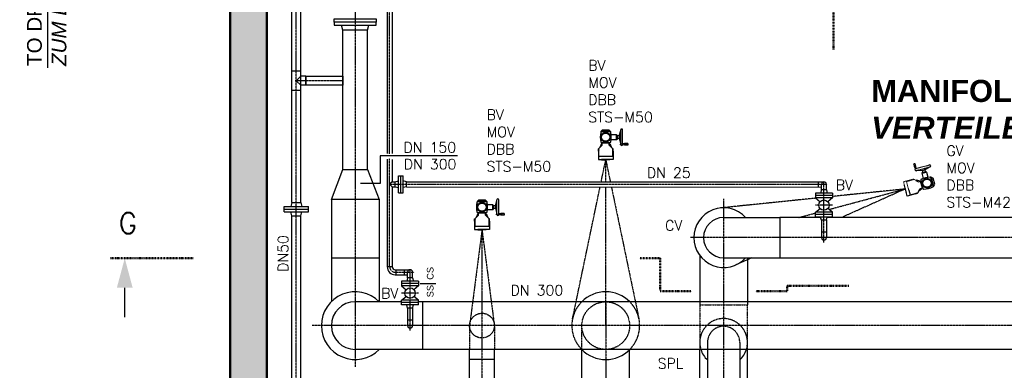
# Model space of a CAD drawing. Header units: millimetres. Extents: x -197187 to 241957296, y -45270 to 70505.
# Tile 63 of 116: x 40872 to 47554, y 5499 to 7878. Entities that reach past the tile are written whole.
import ezdxf
from ezdxf.enums import TextEntityAlignment as Align

# ---------------------------------------------------------------- set-up
doc = ezdxf.new("R2010")
doc.units = ezdxf.units.MM
doc.header["$LTSCALE"] = 0.5
for name, pattern in [('DASHDOT', [1, 0.5, -0.25, 0, -0.25]), ('HIDDEN', [0.375, 0.25, -0.125]), ('STRICHPUNKT', [25.4, 12.7, -6.35, 0, -6.35])]:
    doc.linetypes.add(name, pattern=pattern)
for name, color, linetype in [('17', 7, 'Continuous'), ('21', 7, 'Continuous'), ('41', 7, 'Continuous'), ('BEMAßUNG', 7, 'Continuous'), ('Beschriftung', 7, 'Continuous'), ('P-MU025ENTLÜ', 7, 'Continuous'), ('P-MU050ENTL', 7, 'Continuous'), ('P-MU150AUSL', 7, 'Continuous'), ('P-MU150EINL', 7, 'Continuous'), ('P-MU200EINL', 7, 'Continuous'), ('P-MU250AUSL', 7, 'Continuous'), ('P-MU250AUSL1', 7, 'Continuous'), ('P-MU300AUSL', 7, 'Continuous')]:
    doc.layers.add(name, color=color, linetype=linetype)
doc.styles.add('LBB3.5M1000', font='isocp.shx', dxfattribs={"height": 3.5})
doc.styles.add('ROMANS', font='ROMANS', dxfattribs={"height": 0.2})
doc.styles.get("Standard").update_dxf_attribs({"font": 'isocpeur.ttf'})

# ---------------------------------------------------------------- blocks, each defined once
blk = doc.blocks.new('SPFEIL')
at = {"layer": '17', "color": 7, "linetype": 'Continuous'}
blk.add_line((-20, 0), (-10, 0), dxfattribs=at)
blk.add_solid([(-10, -2.6795), (0, 0), (-10, 2.6795)], dxfattribs=at)

msp = doc.modelspace()

# ---------------------------------------------------------------- hatches: boundary and pattern name
at = {"lineweight": 5}
h = msp.add_hatch(dxfattribs=at)
h.set_pattern_fill('ANSI33', color=256, scale=20)
h.set_pattern_definition([(45, (39733.58, 0), (-89.8026, 89.8026), []), (45, (39823.39, 0), (-89.8026, 89.8026), [63.5, -31.75])])
h.paths.add_polyline_path([(53099.132, 2202.018), (53219.132, 2202.018), (53219.132, 2207.018), (53274.132, 2207.018), (53279.132, 2212.018), (53279.132, 2252.018), (53284.132, 2252.018), (53284.132, 2227.018), (53339.132, 2227.018), (53344.132, 2232.018), (53344.132, 2272.018), (53349.132, 2272.018), (53349.132, 3902.018), (42549.132, 3902.018), (42549.132, 14152.018), (43714.132, 14152.018), (43714.132, 14332.018), (43709.132, 14332.018), (43709.132, 14372.018), (43704.132, 14377.018), (43649.132, 14377.018), (43649.132, 14352.018), (43644.132, 14352.018), (43644.132, 14392.018), (43639.132, 14397.018), (43584.132, 14397.018), (43584.132, 14402.018), (42299.132, 14402.018), (42299.132, 3652.018), (53099.132, 3652.018)])

# ---------------------------------------------------------------- linework, layer by layer
for p, q in [((44816.183, 7118.986), (44827.643, 7130.447)), ((44816.183, 7118.986), (44816.183, 7114.871)), ((44882.082, 7118.986), (44816.183, 7118.986)), ((44827.643, 7130.447), (44870.621, 7130.447)), ((44882.082, 7118.986), (44870.621, 7130.447)), ((44882.082, 7118.986), (44882.082, 7114.871)), ((44922.731, 7097.351), (44885.682, 7097.351)), ((44922.731, 7063.924), (44922.731, 7097.351)), ((44922.731, 7097.351), (44925.516, 7094.565)), ((44925.516, 7066.71), (44925.516, 7094.565)), ((44925.516, 7094.565), (44928.302, 7094.565)), ((44928.302, 7066.71), (44928.302, 7094.565)), ((44939.444, 7088.994), (44928.302, 7088.994)), ((44939.444, 7088.994), (44939.444, 7072.281)), ((44940.559, 7086.209), (44939.444, 7086.209)), ((44940.559, 7088.994), (44950.587, 7126.42)), ((44950.587, 7088.994), (44940.559, 7088.994)), ((44940.559, 7088.994), (44940.559, 7072.281)), ((44950.587, 7031.611), (44950.587, 7129.664)), ((44963.958, 7031.611), (44963.958, 7129.664)), ((44802.483, 7003.805), (44825.405, 7026.727)), ((44820.48, 7037.042), (44809.164, 7010.486)), ((44820.48, 7037.042), (44825.405, 7037.042)), ((44825.405, 7026.727), (44825.405, 7044.891)), ((44872.86, 7026.727), (44872.86, 7044.891)), ((44877.784, 7037.042), (44872.86, 7037.042)), ((44895.781, 7003.805), (44872.86, 7026.727)), ((44877.784, 7037.042), (44889.1, 7010.486)), ((44922.731, 7063.924), (44885.682, 7063.924)), ((44922.731, 7063.924), (44925.516, 7066.71)), ((44925.516, 7066.71), (44928.302, 7066.71)), ((44939.444, 7072.281), (44928.302, 7072.281)), ((44940.559, 7075.066), (44939.444, 7075.066)), ((44950.587, 7072.281), (44940.559, 7072.281)), ((44940.559, 7072.281), (44950.587, 7034.855)), ((44976.771, 7037.182), (44963.958, 7034.923)), ((44963.958, 7034.923), (44963.958, 7028.299)), ((44976.771, 7026.04), (44963.958, 7028.299)), ((44999.056, 7037.182), (44976.771, 7037.182)), ((44976.771, 7037.182), (44976.771, 7026.04)), ((44999.056, 7026.04), (44976.771, 7026.04)), ((44999.056, 7037.182), (44999.056, 7026.04)), ((44798.991, 6986.614), (44798.991, 7001.767)), ((44798.991, 7001.767), (44802.483, 7001.767)), ((44802.483, 6994.809), (44798.991, 6986.614)), ((44899.273, 7001.767), (44895.781, 7001.767)), ((44895.781, 6994.809), (44899.273, 6986.614)), ((44899.273, 6986.614), (44899.273, 7001.767)), ((47027.368, 6887.192), (47046.709, 6892.374)), ((46993.879, 6835.537), (47026.167, 6844.189)), ((46993.879, 6835.537), (46995.849, 6838.949)), ((46993.879, 6835.537), (47003.468, 6799.751)), ((46995.128, 6841.64), (47022.035, 6848.849)), ((46995.849, 6838.949), (46995.128, 6841.64)), ((46995.849, 6838.949), (47022.756, 6846.159)), ((46999.108, 6848.313), (47000.509, 6843.082)), ((47013.77, 6858.17), (47004.46, 6855.675)), ((47013.481, 6859.246), (47005.501, 6857.108)), ((47010.791, 6858.525), (47011.079, 6857.449)), ((47011.75, 6865.706), (47013.481, 6859.246)), ((47013.481, 6859.246), (47047.036, 6878.619)), ((47013.77, 6858.17), (47016.654, 6847.407)), ((47014.872, 6870.001), (47050.17, 6879.459)), ((47022.756, 6846.159), (47022.035, 6848.849)), ((47026.167, 6844.189), (47022.756, 6846.159)), ((47026.167, 6844.189), (47035.756, 6808.403)), ((46954.622, 6787.111), (46970.857, 6777.738)), ((46979.546, 6785.164), (46955.671, 6788.554)), ((46970.857, 6777.738), (46988.402, 6782.439)), ((46979.546, 6785.164), (46980.821, 6780.408)), ((47057.586, 6810.524), (47053.611, 6809.46)), ((47057.586, 6810.524), (47071.622, 6802.421)), ((47057.586, 6810.524), (47074.642, 6746.871)), ((47082.746, 6760.907), (47071.622, 6802.421)), ((47074.642, 6746.871), (47082.746, 6760.907)), ((46958.241, 6701.499), (46951.23, 6696.005)), ((46951.23, 6696.005), (46965.866, 6699.927)), ((46965.866, 6699.927), (46964.962, 6703.3)), ((46966.932, 6703.827), (46983.14, 6731.9)), ((46994.377, 6729.813), (46971.656, 6712.01)), ((46983.14, 6731.9), (47000.685, 6736.601)), ((46994.377, 6729.813), (46993.103, 6734.57)), ((47074.642, 6746.871), (47070.667, 6745.806)), ((43976.183, 6643.986), (43987.643, 6655.447)), ((43976.183, 6643.986), (43976.183, 6639.871)), ((44042.082, 6643.986), (43976.183, 6643.986)), ((43987.643, 6655.447), (44030.621, 6655.447)), ((44042.082, 6643.986), (44030.621, 6655.447)), ((44042.082, 6643.986), (44042.082, 6639.871)), ((44082.731, 6622.351), (44045.682, 6622.351)), ((44082.731, 6588.924), (44082.731, 6622.351)), ((44082.731, 6622.351), (44085.516, 6619.565)), ((44085.516, 6591.71), (44085.516, 6619.565)), ((44085.516, 6619.565), (44088.302, 6619.565)), ((44088.302, 6591.71), (44088.302, 6619.565)), ((44100.559, 6613.994), (44110.587, 6651.42)), ((44110.587, 6556.611), (44110.587, 6654.664)), ((44123.958, 6556.611), (44123.958, 6654.664)), ((43962.483, 6528.805), (43985.405, 6551.727)), ((43980.48, 6562.042), (43969.164, 6535.486)), ((43980.48, 6562.042), (43985.405, 6562.042)), ((43985.405, 6551.727), (43985.405, 6569.891)), ((44032.86, 6551.727), (44032.86, 6569.891)), ((44037.784, 6562.042), (44032.86, 6562.042)), ((44055.781, 6528.805), (44032.86, 6551.727)), ((44037.784, 6562.042), (44049.1, 6535.486)), ((44082.731, 6588.924), (44045.682, 6588.924)), ((44082.731, 6588.924), (44085.516, 6591.71)), ((44085.516, 6591.71), (44088.302, 6591.71)), ((44099.444, 6613.994), (44088.302, 6613.994)), ((44099.444, 6597.281), (44088.302, 6597.281)), ((44099.444, 6613.994), (44099.444, 6597.281)), ((44100.559, 6611.209), (44099.444, 6611.209)), ((44100.559, 6600.066), (44099.444, 6600.066)), ((44110.587, 6613.994), (44100.559, 6613.994)), ((44100.559, 6613.994), (44100.559, 6597.281)), ((44110.587, 6597.281), (44100.559, 6597.281)), ((44100.559, 6597.281), (44110.587, 6559.855)), ((44136.771, 6562.182), (44123.958, 6559.923)), ((44123.958, 6559.923), (44123.958, 6553.299)), ((44136.771, 6551.04), (44123.958, 6553.299)), ((44159.056, 6562.182), (44136.771, 6562.182)), ((44136.771, 6562.182), (44136.771, 6551.04)), ((44159.056, 6551.04), (44136.771, 6551.04)), ((44159.056, 6562.182), (44159.056, 6551.04)), ((43958.991, 6511.614), (43958.991, 6526.767)), ((43958.991, 6526.767), (43962.483, 6526.767)), ((43962.483, 6519.809), (43958.991, 6511.614)), ((44059.273, 6526.767), (44055.781, 6526.767)), ((44055.781, 6519.809), (44059.273, 6511.614)), ((44059.273, 6511.614), (44059.273, 6526.767)), ((45487.182, 6277.452), (45487.182, 5942.018)), ((45811.082, 6262.518), (45811.082, 5942.018)), ((44687.182, 5345.018), (44687.182, 5640.068)), ((45011.082, 5345.018), (45011.082, 5640.068)), ((45487.182, 5434.018), (45487.182, 5640.068)), ((45811.082, 5434.018), (45811.082, 5640.068))]:
    msp.add_line(p, q)
at = {"linetype": 'STRICHPUNKT', "lineweight": 18, "ltscale": 0.1}
for p, q in [((44943.986, 7031.611), (45002.534, 7031.611)), ((44950.587, 7031.611), (44947.088, 7033.631)), ((44950.587, 7031.611), (44947.088, 7029.591)), ((44103.986, 6556.611), (44162.534, 6556.611)), ((44110.587, 6556.611), (44107.088, 6558.631)), ((44110.587, 6556.611), (44107.088, 6554.591))]:
    msp.add_line(p, q, dxfattribs=at)
for points in [[(44825.405, 7042.289), (44872.86, 7042.289)], [(44798.991, 6986.614), (44798.991, 6929.311), (44849.132, 6929.311)], [(44895.781, 7003.805), (44895.781, 6949.367), (44802.483, 6949.367), (44802.483, 7003.805)], [(44899.273, 6986.614), (44899.273, 6929.311), (44849.132, 6929.311)], [(44849.132, 6929.311), (44820.48, 6929.311), (44820.48, 6927.018), (44849.132, 6927.018)], [(44849.132, 6929.311), (44877.784, 6929.311), (44877.784, 6927.018), (44849.132, 6927.018)], [(46998.172, 6735.928), (46985.889, 6781.766)], [(46951.23, 6696.005), (46895.879, 6681.174), (46890.961, 6699.529)], [(46906.132, 6720.401), (46914.348, 6689.738), (46966.932, 6703.827)], [(43985.405, 6567.289), (44032.86, 6567.289)], [(43958.991, 6511.614), (43958.991, 6454.311), (44009.132, 6454.311)], [(44055.781, 6528.805), (44055.781, 6474.367), (43962.483, 6474.367), (43962.483, 6528.805)], [(44059.273, 6511.614), (44059.273, 6454.311), (44009.132, 6454.311)], [(44009.132, 6454.311), (43980.48, 6454.311), (43980.48, 6452.018), (44009.132, 6452.018)], [(44009.132, 6454.311), (44037.784, 6454.311), (44037.784, 6452.018), (44009.132, 6452.018)]]:
    msp.add_lwpolyline(points)
for centre, radius in [((44849.132, 7080.637), 32.95), ((44849.132, 7080.637), 27.733), ((47029.072, 6768.772), 32.95), ((47029.072, 6768.772), 27.733), ((44009.132, 6605.637), 32.95), ((44009.132, 6605.637), 27.733)]:
    msp.add_circle(centre, radius)
for centre, radius, start, end in [((44989.488, 7080.637), 177.694, 169.4108051, 190.5891919), ((44816.859, 7112.91), 2.074, 100.5891914, 169.4108051), ((44849.132, 6940.282), 177.694, 79.4108037, 100.5891914), ((44881.405, 7112.91), 2.074, 10.58919, 79.4108037), ((44708.776, 7080.637), 177.694, 349.4108023, 10.58919), ((44957.272, 7129.664), 6.685, 0, 180), ((44816.859, 7048.365), 2.074, 190.5891919, 259.4108018), ((44849.132, 7220.993), 177.694, 259.4108018, 280.5891886), ((44881.405, 7048.365), 2.074, 280.5891886, 349.4108023), ((44957.272, 7031.611), 6.685, 180, 0), ((47048.439, 6885.917), 6.685, 285, 105), ((46989.546, 6791.593), 2.074, 115.5891977, 184.4108114), ((47164.645, 6805.099), 177.694, 184.4108114, 205.5891982), ((47065.399, 6633.199), 177.694, 94.41081, 115.5891977), ((47051.892, 6808.298), 2.074, 25.5891963, 94.41081), ((46893.499, 6732.446), 177.694, 4.4108086, 25.5891963), ((47006.252, 6729.246), 2.074, 205.5891982, 274.4108081), ((46992.745, 6904.345), 177.694, 274.4108081, 295.5891949), ((47068.598, 6745.952), 2.074, 295.5891949, 4.4108086), ((44149.488, 6605.637), 177.694, 169.4108051, 190.5891919), ((43976.859, 6637.91), 2.074, 100.5891914, 169.4108051), ((44009.132, 6465.282), 177.694, 79.4108037, 100.5891914), ((44041.405, 6637.91), 2.074, 10.58919, 79.4108037), ((43868.776, 6605.637), 177.694, 349.4108023, 10.58919), ((44117.272, 6654.664), 6.685, 0, 180), ((43976.859, 6573.365), 2.074, 190.5891919, 259.4108018), ((44009.132, 6745.993), 177.694, 259.4108018, 280.5891886), ((44041.405, 6573.365), 2.074, 280.5891886, 349.4108023), ((44117.272, 6556.611), 6.685, 180, 0), ((44849.132, 5802.018), 230, 44.7593359, 135.2406641), ((44849.132, 5802.018), 230, 224.7593359, 315.2406641), ((45649.132, 5688.018), 161.95, 197.2222524, 227.4336651), ((45649.132, 5688.018), 161.95, 312.5663349, 342.7777476)]:
    msp.add_arc(centre, radius, start, end)
at = {"layer": '17', "linetype": 'DASHDOT', "lineweight": 50, "ltscale": 20}
for p, q in [((46394.227, 7963.015), (46394.227, 7673.706)), ((42049.256, 6259.018), (41488.897, 6259.018)), ((45218.605, 6259.018), (45077.329, 6259.018)), ((45218.605, 6259.018), (45218.605, 6034.904)), ((45218.605, 6034.904), (45431.461, 6034.904)), ((46079.659, 6034.904), (45866.803, 6034.904)), ((46079.659, 6073.018), (46079.659, 6034.904)), ((46079.659, 6073.018), (46497.854, 6073.018))]:
    msp.add_line(p, q, dxfattribs=at)
at = {"layer": '21', "linetype": 'Continuous', "ltscale": 10}
msp.add_line((42718.982, 6546.538), (42779.282, 6546.538), dxfattribs=at)
at = {"layer": '41', "linetype": 'Continuous', "lineweight": 50, "ltscale": 10}
for p, q in [((42299.132, 3652.018), (42299.132, 14402.018)), ((42549.132, 3902.018), (42549.132, 14152.018))]:
    msp.add_line(p, q, dxfattribs=at)
at = {"layer": '41', "linetype": 'Continuous', "ltscale": 10}
msp.add_line((42779.282, 7528.018), (42718.982, 7528.018), dxfattribs=at)
at = {"layer": '41', "linetype": 'HIDDEN', "lineweight": 5, "ltscale": 2}
for p, q in [((46948.294, 6902.341), (46937.532, 6899.457)), ((46937.532, 6899.457), (46943.299, 6877.931)), ((46948.294, 6902.341), (46954.062, 6880.815)), ((46951.997, 6866.996), (47027.368, 6887.192)), ((46954.062, 6880.815), (46943.299, 6877.931)), ((46943.299, 6877.931), (46948.798, 6866.139)), ((46955.196, 6867.853), (46948.798, 6866.139)), ((46954.062, 6880.815), (46955.196, 6867.853)), ((46955.458, 6854.081), (47014.872, 6870.001)), ((46997.337, 6854.921), (46958.591, 6854.921)), ((46994.742, 6864.607), (46997.337, 6854.921)), ((47005.501, 6857.108), (46997.337, 6854.921)), ((47004.46, 6855.675), (46997.626, 6853.844)), ((46997.626, 6853.844), (46999.108, 6848.313)), ((47000.028, 6855.642), (47000.316, 6854.565)), ((47010.886, 6868.933), (47011.75, 6865.706)), ((46925.275, 6792.87), (46939.911, 6796.791)), ((46934.094, 6791.617), (46925.275, 6792.87)), ((46939.911, 6796.791), (46940.815, 6793.418)), ((46942.784, 6793.946), (46954.622, 6787.111)), ((46955.671, 6788.554), (46950.967, 6789.222))]:
    msp.add_line(p, q, dxfattribs=at)
for points in [[(46925.275, 6792.87), (46869.924, 6778.038), (46882.902, 6729.606)], [(46882.902, 6729.606), (46875.486, 6757.282), (46873.272, 6756.688), (46880.688, 6729.013)], [(46942.784, 6793.946), (46890.201, 6779.856), (46906.132, 6720.401)], [(46882.902, 6729.606), (46890.317, 6701.93), (46888.103, 6701.337), (46880.688, 6729.013)], [(46890.961, 6699.529), (46882.902, 6729.606)]]:
    msp.add_lwpolyline(points, dxfattribs=at)
msp.add_arc((46953.727, 6860.539), 6.685, 105, 285, dxfattribs=at)
at = {"layer": 'P-MU025ENTLÜ', "linetype": 'Continuous', "ltscale": 10}
for p, q in [((43365.782, 10914.641), (43365.782, 6969.057)), ((43399.482, 10901.585), (43399.482, 6969.057)), ((43365.782, 6932.112), (43365.782, 6202.018)), ((43399.482, 6930.168), (43399.482, 6777.868)), ((43442.632, 6703.518), (43442.632, 6818.518)), ((43442.632, 6818.518), (43474.632, 6818.518)), ((43458.632, 6703.518), (43458.632, 6818.518)), ((43474.632, 6703.518), (43474.632, 6818.518)), ((43399.482, 6777.868), (43382.632, 6761.018)), ((43382.632, 6761.018), (43399.482, 6744.168)), ((43399.482, 6777.868), (43420.632, 6777.868)), ((43420.632, 6777.868), (43442.632, 6783.763)), ((43420.632, 6744.168), (43420.632, 6777.868)), ((43420.632, 6744.168), (43420.632, 6777.868)), ((43496.632, 6777.868), (43474.632, 6783.763)), ((43496.632, 6777.868), (46330.132, 6777.868)), ((43496.632, 6744.168), (43496.632, 6777.868)), ((46292.131, 6742.035), (46292.132, 6777.868)), ((46313.282, 6723.018), (46313.282, 6761.018)), ((46346.982, 6723.018), (46346.982, 6761.018)), ((43399.482, 6744.168), (43399.482, 6202.018)), ((43399.482, 6744.168), (43420.632, 6744.168)), ((43420.632, 6744.168), (43442.632, 6738.274)), ((43442.632, 6703.518), (43474.632, 6703.518)), ((43496.632, 6744.168), (43474.632, 6738.274)), ((43496.632, 6744.168), (46313.282, 6742.018)), ((46387.632, 6701.018), (46272.632, 6701.018)), ((46272.632, 6701.018), (46272.632, 6669.018)), ((46387.632, 6685.018), (46272.632, 6685.018)), ((46313.282, 6723.018), (46307.387, 6701.018)), ((46346.982, 6723.018), (46313.282, 6723.018)), ((46346.982, 6723.018), (46352.877, 6701.018)), ((46387.632, 6701.018), (46387.632, 6669.018)), ((46387.632, 6669.018), (46272.632, 6669.018)), ((46272.632, 6669.018), (46303.493, 6642.72)), ((46387.632, 6669.018), (46356.771, 6642.72)), ((46272.632, 6571.018), (46303.493, 6597.317)), ((46387.632, 6571.018), (46272.632, 6571.018)), ((46272.632, 6539.018), (46272.632, 6571.018)), ((46387.632, 6555.018), (46272.632, 6555.018)), ((46387.632, 6571.018), (46356.771, 6597.317)), ((46387.632, 6539.018), (46387.632, 6571.018)), ((46387.632, 6539.018), (46272.632, 6539.018)), ((46313.282, 6517.018), (46307.387, 6539.018)), ((46346.982, 6517.018), (46313.282, 6517.018)), ((46313.282, 6517.018), (46313.282, 6399.018)), ((46346.982, 6517.018), (46352.877, 6539.018)), ((46346.982, 6517.018), (46346.982, 6399.018)), ((46346.982, 6437.018), (46313.282, 6437.018)), ((43399.482, 6202.018), (43365.782, 6202.018)), ((43420.632, 6180.868), (43521.132, 6180.868)), ((43425.195, 6180.868), (43425.195, 6147.168)), ((43483.132, 6147.168), (43483.132, 6180.868)), ((43504.282, 6126.018), (43504.282, 6164.018)), ((43537.982, 6126.018), (43537.982, 6164.018)), ((43420.632, 6147.168), (43504.282, 6147.168)), ((43578.632, 6104.018), (43463.632, 6104.018)), ((43463.632, 6104.018), (43463.632, 6072.018)), ((43578.632, 6088.018), (43463.632, 6088.018)), ((43504.282, 6126.018), (43498.387, 6104.018)), ((43537.982, 6126.018), (43504.282, 6126.018)), ((43537.982, 6126.018), (43543.877, 6104.018)), ((43578.632, 6104.018), (43578.632, 6072.018)), ((43578.632, 6072.018), (43463.632, 6072.018)), ((43463.632, 6072.018), (43494.493, 6045.72)), ((43578.632, 6072.018), (43547.771, 6045.72)), ((43463.632, 5974.018), (43494.493, 6000.317)), ((43463.632, 5942.018), (43463.632, 5974.018)), ((43578.632, 5974.018), (43463.632, 5974.018)), ((43578.632, 5958.018), (43463.632, 5958.018)), ((43578.632, 5974.018), (43547.771, 6000.317)), ((43578.632, 5942.018), (43578.632, 5974.018)), ((43578.632, 5942.018), (43463.632, 5942.018)), ((43504.282, 5920.018), (43498.387, 5942.018)), ((43537.982, 5920.018), (43504.282, 5920.018)), ((43504.282, 5920.018), (43504.282, 5802.018)), ((43537.982, 5920.018), (43543.877, 5942.018)), ((43537.982, 5920.018), (43537.982, 5802.018)), ((43537.982, 5840.018), (43504.282, 5840.018))]:
    msp.add_line(p, q, dxfattribs=at)
at = {"layer": 'P-MU025ENTLÜ', "linetype": 'DASHDOT', "ltscale": 10}
for p, q in [((43382.632, 6967.112), (43382.632, 10907.83)), ((43382.632, 6202.018), (43382.632, 6936.001)), ((43382.632, 6761.018), (46351.726, 6761.018)), ((46330.132, 6365.497), (46330.132, 6782.753)), ((46387.632, 6620.018), (46272.632, 6620.018)), ((43420.632, 6164.018), (43549.615, 6164.018)), ((43521.132, 5768.497), (43521.132, 6180.868)), ((43578.632, 6023.018), (43463.632, 6023.018))]:
    msp.add_line(p, q, dxfattribs=at)
at = {"layer": 'P-MU025ENTLÜ', "linetype": 'Continuous', "ltscale": 10}
for centre in [(46330.132, 6620.018), (43521.132, 6023.018)]:
    msp.add_circle(centre, 35, dxfattribs=at)
for centre, radius, start, end in [((46330.132, 6761.018), 16.85, 0, 180), ((46330.132, 6399.018), 16.85, 180, 0), ((43420.632, 6202.018), 54.85, 180, 270), ((43420.632, 6202.018), 21.15, 180, 270), ((43521.132, 6164.018), 16.85, 0, 180), ((43521.132, 5802.018), 16.85, 180, 0)]:
    msp.add_arc(centre, radius, start, end, dxfattribs=at)
at = {"layer": 'P-MU025ENTLÜ', "linetype": 'DASHDOT', "ltscale": 10}
msp.add_arc((43420.632, 6202.018), 38, 180, 270, dxfattribs=at)
at = {"layer": 'P-MU050ENTL', "linetype": 'DASHDOT', "ltscale": 10}
for p, q in [((42749.132, 4128.018), (42749.132, 9199.538)), ((43064.982, 7464.018), (42740.936, 7464.018))]:
    msp.add_line(p, q, dxfattribs=at)
at = {"layer": 'P-MU050ENTL', "linetype": 'Continuous', "ltscale": 10}
for p, q in [((42718.982, 6636.538), (42718.982, 9109.538)), ((42779.282, 6636.538), (42779.282, 9109.538)), ((42718.982, 7400.018), (42718.982, 7528.018)), ((42813.132, 7494.168), (42813.132, 7433.868)), ((42718.982, 7400.018), (42779.282, 7400.018)), ((42718.982, 6636.538), (42711.748, 6609.538)), ((42718.982, 6636.538), (42779.282, 6636.538)), ((42779.282, 6636.538), (42786.517, 6609.538)), ((42666.632, 6609.538), (42831.632, 6609.538)), ((42666.632, 6573.538), (42666.632, 6609.538)), ((42666.632, 6591.538), (42831.632, 6591.538)), ((42666.632, 6573.538), (42831.632, 6573.538)), ((42718.982, 6546.538), (42711.748, 6573.538)), ((42779.282, 6546.538), (42786.517, 6573.538)), ((42831.632, 6573.538), (42831.632, 6609.538)), ((42718.982, 4128.018), (42718.982, 6546.538)), ((42779.282, 4128.018), (42779.282, 6546.538))]:
    msp.add_line(p, q, dxfattribs=at)
at = {"layer": 'P-MU050ENTL'}
msp.add_line((43589.74, 6088.018), (43696.283, 6088.018), dxfattribs=at)
at = {"layer": 'P-MU050ENTL', "linetype": 'Continuous', "ltscale": 10}
for points in [[(42813.132, 7494.168), (42779.282, 7494.168), (42749.132, 7464.018)], [(42813.132, 7433.868), (42779.282, 7433.868), (42749.132, 7464.018)]]:
    msp.add_lwpolyline(points, dxfattribs=at)
msp.add_lwpolyline([(43064.982, 7433.868), (42813.132, 7433.868), (42813.132, 7494.168), (43064.982, 7494.168)], close=True, dxfattribs=at)
at = {"layer": 'P-MU150AUSL', "linetype": 'Continuous', "ltscale": 10}
for p, q in [((43064.982, 7807.018), (43056.14, 7840.018)), ((43233.282, 7807.018), (43242.124, 7840.018)), ((43233.282, 7807.018), (43064.982, 7807.018)), ((43924.983, 4430.018), (43924.982, 5640.068)), ((44093.283, 4430.018), (44093.282, 5640.068)), ((44093.282, 5573.018), (43924.982, 5573.018))]:
    msp.add_line(p, q, dxfattribs=at)
at = {"layer": 'P-MU150AUSL', "linetype": 'DASHDOT', "ltscale": 10}
for q in [(43924.982, 5802.018), (44093.282, 5802.018)]:
    msp.add_line((44009.132, 6452.018), q, dxfattribs=at)
at = {"layer": 'P-MU150AUSL', "linetype": 'Continuous', "ltscale": 10}
for points in [[(43006.632, 7862.018), (43006.632, 7884.018), (43291.632, 7884.018), (43291.632, 7862.018)], [(43006.632, 7862.018), (43006.632, 7840.018), (43291.632, 7840.018), (43291.632, 7862.018)]]:
    msp.add_lwpolyline(points, close=True, dxfattribs=at)
at = {"layer": 'P-MU150EINL', "linetype": 'DASHDOT', "lineweight": 5}
msp.add_line((46957.166, 6847.706), (46942.013, 6904.258), dxfattribs=at)
at = {"layer": 'P-MU150EINL', "linetype": 'DASHDOT', "lineweight": 5, "ltscale": 10}
for q in [(46954.412, 6850.179), (46958.314, 6851.224)]:
    msp.add_line((46955.458, 6854.081), q, dxfattribs=at)
at = {"layer": 'P-MU150EINL', "linetype": 'DASHDOT', "ltscale": 10}
msp.add_line((50318.132, 6399.018), (45424.537, 6399.018), dxfattribs=at)
at = {"layer": 'P-MU200EINL', "linetype": 'DASHDOT', "ltscale": 10}
for p, q in [((46364.527, 6590.708), (46880.688, 6729.013)), ((46880.688, 6729.013), (46387.632, 6678.396)), ((46880.688, 6729.013), (46448.907, 6535.518)), ((46275.175, 6666.852), (45628.452, 6600.46)), ((46158.557, 6535.518), (46272.632, 6566.085))]:
    msp.add_line(p, q, dxfattribs=at)
at = {"layer": 'P-MU200EINL'}
for p, q in [((45649.132, 6535.518), (46030.132, 6535.518)), ((46308.325, 6535.518), (46030.132, 6535.518)), ((46030.132, 6535.518), (46030.132, 6262.518)), ((49951.77, 6535.518), (46351.939, 6535.518)), ((45649.132, 6262.518), (46030.132, 6262.518)), ((45839.709, 6262.518), (45731.944, 6214.225)), ((46030.132, 6262.518), (50178.132, 6262.518))]:
    msp.add_line(p, q, dxfattribs=at)
at = {"layer": 'P-MU200EINL', "linetype": 'Continuous', "ltscale": 10}
for p, q in [((45539.582, 5688.018), (45539.582, 4557.018)), ((45758.682, 5688.018), (45758.682, 4557.018))]:
    msp.add_line(p, q, dxfattribs=at)
at = {"layer": 'P-MU200EINL'}
for radius, start, end in [(202.5, 42.382288, 317.617712), (136.5, 90, 270)]:
    msp.add_arc((45649.132, 6399.018), radius, start, end, dxfattribs=at)
at = {"layer": 'P-MU250AUSL', "linetype": 'DASHDOT', "ltscale": 10}
msp.add_line((45649.132, 6662.734), (45649.132, 4557.018), dxfattribs=at)
at = {"layer": 'P-MU250AUSL', "linetype": 'HIDDEN', "ltscale": 10}
for p, q in [((45487.182, 5942.018), (45811.082, 5942.018)), ((45487.182, 5942.018), (45487.182, 5640.068)), ((45811.082, 5640.068), (45811.082, 5942.018)), ((43924.982, 5802.018), (43924.982, 5640.068)), ((44093.282, 5802.018), (44093.282, 5640.068)), ((44687.182, 5640.068), (44687.182, 5802.018))]:
    msp.add_line(p, q, dxfattribs=at)
for centre, radius in [((44849.132, 5802.018), 161.95), ((44009.132, 5802.018), 84.15)]:
    msp.add_circle(centre, radius, dxfattribs=at)
for centre, radius, start, end in [((44849.132, 5802.018), 230, 135.2406641, 224.7593359), ((44849.132, 5802.018), 230, 315.2406641, 44.7593359), ((45649.132, 5688.018), 161.95, 342.7777476, 197.2222524), ((45649.132, 5688.018), 109.55, 0, 180)]:
    msp.add_arc(centre, radius, start, end, dxfattribs=at)
at = {"layer": 'P-MU250AUSL1', "linetype": 'DASHDOT', "ltscale": 10}
for p, q in [((44009.132, 6452.018), (44009.132, 2994.884)), ((44849.132, 5953.158), (44849.132, 2994.884))]:
    msp.add_line(p, q, dxfattribs=at)
at = {"layer": 'P-MU300AUSL', "linetype": 'DASHDOT', "ltscale": 10}
for p, q in [((43149.132, 11067.586), (43149.132, 5521.465)), ((44817.981, 6777.868), (44849.132, 6927.018)), ((44849.132, 6927.018), (44880.283, 6777.868)), ((44849.132, 6777.868), (44849.132, 6927.018)), ((44623.99, 5849.041), (44810.733, 6743.165)), ((44849.132, 5802.018), (44849.132, 6743.136)), ((44887.543, 6743.107), (45074.274, 5849.041)), ((48106.132, 5802.018), (42856.78, 5802.018))]:
    msp.add_line(p, q, dxfattribs=at)
at = {"layer": 'P-MU300AUSL', "linetype": 'Continuous', "ltscale": 10}
for p, q in [((43064.982, 6862.018), (43064.982, 7807.018)), ((43233.282, 6862.018), (43233.282, 7807.018)), ((43843.177, 6953.32), (43317.661, 6953.32)), ((43317.661, 6953.32), (43317.661, 6766.655)), ((43317.661, 6766.655), (43185.183, 6766.655)), ((42987.182, 6659.018), (42987.182, 5965.335)), ((43311.082, 6659.018), (42987.182, 6659.018)), ((43311.082, 6659.018), (43311.082, 5963.968)), ((43311.082, 6259.018), (42987.182, 6259.018)), ((43463.632, 5963.968), (43149.132, 5963.968)), ((47903.132, 5963.968), (43578.632, 5963.968)), ((43606.132, 5963.968), (43606.132, 5640.068)), ((47903.132, 5640.068), (43149.132, 5640.068))]:
    msp.add_line(p, q, dxfattribs=at)
msp.add_lwpolyline([(43311.082, 6659.018), (42987.182, 6659.018), (43064.982, 6862.018), (43233.282, 6862.018)], close=True, dxfattribs=at)
for radius, start, end in [(230, 44.7593361, 315.2406639), (161.95, 90, 270)]:
    msp.add_arc((43149.132, 5802.018), radius, start, end, dxfattribs=at)

# ---------------------------------------------------------------- block references
at = {"layer": '17', "linetype": 'Continuous', "lineweight": 50, "ltscale": 10, "xscale": 20, "yscale": -20, "rotation": 90}
msp.add_blockref('SPFEIL', (41584.82, 6259.018), dxfattribs=at)

# ---------------------------------------------------------------- texts
at = {"layer": '17', "linetype": 'Continuous', "lineweight": 50, "ltscale": 10, "style": 'ROMANS'}
msp.add_text('G', height=140, dxfattribs=at).set_placement((41542.779, 6497.209), align=Align.MIDDLE_LEFT)
at = {"layer": 'BEMAßUNG', "linetype": 'Continuous', "ltscale": 10, "style": 'ROMANS'}
for s, p in [('DN 150', (43833.61, 6976.692)), ('DN 300', (43835.581, 6862.774)), ('DN 25', (45425.602, 6804.194)), ('DN 300', (44560.349, 6007.191))]:
    msp.add_text(s, height=70, dxfattribs=at).set_placement(p, align=Align.RIGHT)
msp.add_text('DN50', height=70, rotation=90, dxfattribs=at).set_placement((42693.798, 6166.818))
at = {"layer": 'Beschriftung', "insert": (40921.746, 7563.914), "char_height": 100, "width": 2190.36115, "attachment_point": 1, "rotation": 90, "style": 'LBB3.5M1000', "bg_fill": 2}
msp.add_mtext('{\\fArial|b0|i0|c0|p34;TO DRAIN TANK\\P\\fArial|b0|i1|c0|p34;ZUM ENTLEERUNGSBEHÄLTER}', dxfattribs=at)
at = {"layer": 'P-MU025ENTLÜ', "linetype": 'Continuous', "ltscale": 10, "style": 'ROMANS'}
for p in [(46409.975, 6721.462), (43325.011, 5986.442)]:
    msp.add_text('BV', height=70, dxfattribs=at).set_placement(p)
at = {"layer": 'P-MU050ENTL', "linetype": 'Continuous', "ltscale": 10, "style": 'ROMANS'}
msp.add_text('SPL', height=70, dxfattribs=at).set_placement((45201.963, 5510.828))
at = {"layer": 'P-MU050ENTL', "insert": (43635.142, 5994.269), "char_height": 45, "width": 239.02449, "attachment_point": 1, "rotation": 90}
msp.add_mtext('{\\fArial|b0|i0|c0|p34;SS  CS}', dxfattribs=at)
at = {"layer": 'P-MU150AUSL', "char_height": 70, "width": 824.33114, "attachment_point": 1, "style": 'ROMANS'}
for insert in [(44730.29, 7602.779), (44040.576, 7267.755)]:
    msp.add_mtext('BV\\PMOV\\PDBB\\PSTS-M50', dxfattribs=dict(at, insert=insert))
at = {"layer": 'P-MU150EINL', "linetype": 'Continuous', "ltscale": 200, "style": 'ROMANS'}
msp.add_text('CV', height=70, dxfattribs=at).set_placement((45252.108, 6446.609))

# ---------------------------------------------------------------- next in the draw order: linework, layer by layer
at = {"layer": 'Beschriftung'}
msp.add_line((41062.298, 7552.055), (41062.298, 9917.02), dxfattribs=at)

# ---------------------------------------------------------------- next in the draw order: texts
at = {"layer": 'Beschriftung', "insert": (46650.954, 7469.933), "char_height": 150, "width": 3290.72316, "attachment_point": 1, "style": 'LBB3.5M1000', "bg_fill": 2}
msp.add_mtext('{\\fArial|b1|i0|c0|p34;MANIFOLD / FILTER STATION\\L\\P\\fArial|b1|i1|c0|p34;\\lVERTEILER / FILTERSTATION}', dxfattribs=at)

# ---------------------------------------------------------------- next in the draw order: texts
at = {"layer": 'P-MU150AUSL', "insert": (47161.061, 7024.102), "char_height": 70, "width": 824.33114, "attachment_point": 1, "style": 'ROMANS'}
msp.add_mtext('GV\\PMOV\\PDBB\\PSTS-M42', dxfattribs=at)

doc.saveas('drawing.dxf')
